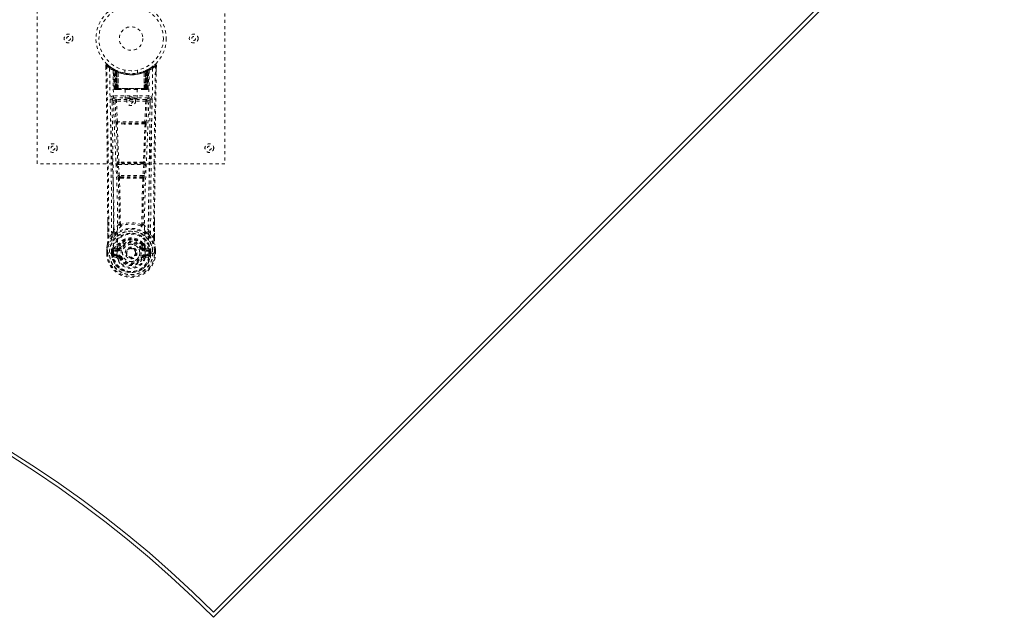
# Model space of a CAD drawing. Header units: inches. Extents: x 15 to 117, y 35 to 81.
# Tile 4 of 5: x 86 to 117, y 35 to 54. Entities that reach past the tile are written whole.
import ezdxf

# ---------------------------------------------------------------- set-up
doc = ezdxf.new("R2010")
doc.units = ezdxf.units.IN
doc.header["$MEASUREMENT"] = 0
doc.linetypes.add('SLD-Dashed', pattern=[0.075, 0.05, -0.025])
doc.linetypes.add('SLD-Solid', pattern=[0])

msp = doc.modelspace()

# ---------------------------------------------------------------- linework, layer by layer
at = {"color": 7, "linetype": 'SLD-Solid', "lineweight": 15}
for p, q in [((91.918, 35.1), (117.03, 60.213)), ((91.918, 34.934), (117.197, 60.213)), ((91.918, 35.1), (117.03, 60.213))]:
    msp.add_line(p, q, dxfattribs=at)
at = {"color": 7, "linetype": 'SLD-Dashed', "lineweight": 0}
for p, q in [((86.285, 49.426), (86.285, 57.426)), ((92.285, 57.426), (92.285, 49.426)), ((88.479, 52.567), (88.482, 52.337)), ((88.48, 52.497), (88.479, 52.567)), ((88.48, 52.567), (88.481, 52.497)), ((88.529, 52.59), (88.54, 52.58)), ((90.031, 52.58), (90.041, 52.59)), ((90.088, 52.337), (90.091, 52.567)), ((90.089, 52.51), (90.09, 52.567)), ((90.092, 52.567), (90.091, 52.509)), ((88.717, 52.452), (88.704, 52.46)), ((88.723, 52.447), (88.71, 52.455)), ((88.732, 52.427), (88.719, 52.435)), ((88.74, 51.83), (88.719, 52.435)), ((88.753, 51.83), (88.732, 52.427)), ((88.783, 52.417), (88.736, 52.441)), ((88.819, 52.381), (88.751, 52.416)), ((88.772, 51.801), (88.751, 52.416)), ((88.779, 52.386), (88.791, 52.412)), ((88.779, 52.386), (88.779, 51.83)), ((88.788, 52.382), (88.779, 52.386)), ((88.802, 52.407), (88.788, 52.415)), ((88.788, 52.382), (88.801, 52.408)), ((88.788, 51.83), (88.788, 52.382)), ((88.791, 52.412), (88.801, 52.408)), ((88.792, 52.38), (88.804, 52.406)), ((88.792, 51.83), (88.792, 52.38)), ((88.792, 52.38), (88.802, 52.375)), ((88.803, 52.407), (88.802, 52.407)), ((88.802, 52.375), (88.814, 52.402)), ((88.802, 52.375), (88.802, 51.83)), ((88.81, 52.371), (88.822, 52.398)), ((88.81, 52.371), (88.81, 51.801)), ((88.82, 52.367), (88.81, 52.371)), ((88.819, 52.381), (88.82, 52.381)), ((88.838, 51.801), (88.819, 52.381)), ((88.832, 52.394), (88.82, 52.367)), ((88.82, 52.381), (88.84, 51.801)), ((88.82, 51.801), (88.82, 52.367)), ((88.865, 52.351), (88.867, 52.351)), ((88.87, 51.801), (88.865, 52.351)), ((88.867, 52.351), (88.873, 51.801)), ((88.87, 52.378), (88.869, 52.378)), ((89.085, 52.415), (89.085, 52.318)), ((89.485, 52.318), (89.485, 52.415)), ((89.698, 51.801), (89.704, 52.351)), ((89.701, 52.378), (89.7, 52.377)), ((89.705, 52.351), (89.701, 51.801)), ((89.704, 52.351), (89.705, 52.351)), ((89.73, 51.801), (89.75, 52.381)), ((89.751, 52.381), (89.732, 51.801)), ((89.739, 52.394), (89.748, 52.398)), ((89.748, 52.398), (89.76, 52.371)), ((89.75, 52.381), (89.751, 52.381)), ((89.76, 52.371), (89.75, 52.367)), ((89.75, 52.367), (89.75, 51.801)), ((89.819, 52.416), (89.751, 52.381)), ((89.769, 52.375), (89.757, 52.402)), ((89.76, 51.801), (89.76, 52.371)), ((89.766, 52.406), (89.778, 52.38)), ((89.768, 52.407), (89.767, 52.407)), ((89.835, 52.441), (89.768, 52.407)), ((89.769, 52.375), (89.778, 52.38)), ((89.769, 51.83), (89.769, 52.375)), ((89.77, 52.408), (89.779, 52.412)), ((89.778, 52.38), (89.778, 51.83)), ((89.779, 52.412), (89.792, 52.386)), ((89.792, 52.386), (89.782, 52.382)), ((89.782, 52.382), (89.782, 51.83)), ((89.791, 51.83), (89.792, 52.386)), ((89.798, 51.801), (89.819, 52.416)), ((89.817, 51.83), (89.838, 52.427)), ((89.831, 51.83), (89.852, 52.435)), ((89.835, 52.442), (89.847, 52.448)), ((89.852, 52.435), (89.838, 52.427)), ((89.866, 52.46), (89.853, 52.452)), ((89.924, 52.497), (89.983, 52.54)), ((88.74, 51.83), (88.753, 51.83)), ((88.772, 51.801), (88.838, 51.801)), ((88.779, 51.83), (88.788, 51.83)), ((89.782, 51.83), (88.788, 51.83)), ((88.802, 51.83), (88.792, 51.83)), ((88.802, 51.83), (89.769, 51.83)), ((88.835, 51.801), (88.82, 51.801)), ((88.838, 51.801), (88.84, 51.801)), ((88.84, 51.801), (88.87, 51.801)), ((88.87, 51.801), (88.873, 51.801)), ((88.873, 51.801), (89.168, 51.801)), ((89.09, 51.801), (89.09, 51.515)), ((89.168, 51.801), (89.402, 51.801)), ((89.402, 51.801), (89.698, 51.801)), ((89.48, 51.515), (89.48, 51.801)), ((89.698, 51.801), (89.701, 51.801)), ((89.701, 51.801), (89.73, 51.801)), ((89.732, 51.801), (89.798, 51.801)), ((89.75, 51.801), (89.736, 51.801)), ((89.778, 51.83), (89.769, 51.83)), ((89.782, 51.83), (89.791, 51.83)), ((89.817, 51.83), (89.831, 51.83)), ((88.679, 51.478), (88.68, 51.292)), ((88.721, 51.592), (88.721, 51.531)), ((89.85, 51.592), (88.721, 51.592)), ((88.721, 51.531), (89.85, 51.531)), ((88.774, 51.428), (88.801, 50.765)), ((88.819, 51.474), (88.819, 51.429)), ((89.752, 51.474), (88.819, 51.474)), ((88.845, 50.767), (88.819, 51.429)), ((89.752, 51.429), (88.819, 51.429)), ((89.752, 51.429), (89.725, 50.767)), ((89.752, 51.474), (89.752, 51.429)), ((89.796, 51.428), (89.77, 50.765)), ((89.85, 51.531), (89.85, 51.592)), ((89.89, 51.292), (89.891, 51.478)), ((89.725, 50.767), (88.845, 50.767)), ((89.063, 50.691), (88.852, 50.701)), ((89.067, 50.725), (88.856, 50.73)), ((89.504, 50.725), (89.067, 50.725)), ((89.715, 50.73), (89.504, 50.725)), ((89.718, 50.701), (89.507, 50.691)), ((92.285, 49.426), (86.285, 49.426)), ((88.856, 49.491), (88.845, 49.486)), ((88.889, 49.444), (88.901, 49.449)), ((89.681, 49.444), (88.889, 49.444)), ((89.67, 49.449), (89.681, 49.444)), ((89.714, 49.491), (89.726, 49.486)), ((88.839, 49.396), (88.862, 49.044)), ((88.883, 49.399), (89.687, 49.399)), ((88.907, 49.047), (88.883, 49.399)), ((89.687, 49.399), (89.664, 49.047)), ((89.732, 49.396), (89.708, 49.044)), ((88.862, 49.044), (88.865, 49.016)), ((89.664, 49.047), (88.907, 49.047)), ((88.952, 48.965), (88.929, 48.965)), ((88.957, 49.002), (88.931, 49.002)), ((88.957, 49.002), (89.613, 49.002)), ((89.639, 49.002), (89.613, 49.002)), ((89.641, 48.965), (89.618, 48.965)), ((89.708, 49.044), (89.706, 49.016)), ((88.539, 47.054), (88.536, 47.621)), ((90.034, 47.608), (90.032, 47.054)), ((88.663, 47.174), (88.568, 47.056)), ((90.002, 47.056), (89.907, 47.174)), ((88.504, 46.677), (88.504, 46.673)), ((88.504, 46.564), (88.504, 46.673)), ((88.506, 46.673), (88.506, 46.563)), ((88.534, 46.673), (88.534, 46.565)), ((88.655, 46.568), (88.655, 46.621)), ((88.685, 46.62), (88.689, 46.635)), ((88.685, 46.62), (88.685, 46.568)), ((88.689, 46.635), (88.689, 46.568)), ((88.729, 46.706), (88.713, 46.693)), ((88.713, 46.693), (88.713, 46.693)), ((88.713, 46.693), (88.713, 46.693)), ((88.723, 46.667), (88.856, 46.697)), ((88.723, 46.667), (88.723, 46.637)), ((88.856, 46.667), (88.723, 46.667)), ((88.856, 46.637), (88.723, 46.637)), ((88.827, 46.726), (88.729, 46.706)), ((88.856, 46.697), (88.856, 46.667)), ((88.856, 46.637), (88.856, 46.667)), ((88.896, 46.848), (88.896, 46.842)), ((88.903, 46.875), (88.912, 46.891)), ((88.948, 46.824), (88.907, 46.735)), ((88.907, 46.735), (88.938, 46.721)), ((88.915, 46.841), (88.915, 46.835)), ((89.442, 46.582), (89.442, 46.576)), ((89.663, 46.735), (89.622, 46.824)), ((89.632, 46.721), (89.663, 46.735)), ((89.655, 46.835), (89.655, 46.841)), ((89.658, 46.891), (89.668, 46.875)), ((89.663, 46.735), (89.675, 46.716)), ((89.674, 46.848), (89.675, 46.842)), ((89.714, 46.697), (89.848, 46.667)), ((89.714, 46.667), (89.714, 46.697)), ((89.848, 46.667), (89.714, 46.667)), ((89.714, 46.637), (89.714, 46.667)), ((89.848, 46.637), (89.714, 46.637)), ((89.842, 46.706), (89.743, 46.726)), ((89.842, 46.706), (89.857, 46.693)), ((89.842, 46.706), (89.842, 46.706)), ((89.848, 46.637), (89.848, 46.667)), ((89.885, 46.62), (89.881, 46.635)), ((89.881, 46.635), (89.881, 46.568)), ((89.885, 46.568), (89.886, 46.62)), ((89.915, 46.621), (89.915, 46.568)), ((90.036, 46.565), (90.036, 46.673)), ((90.064, 46.563), (90.065, 46.673)), ((90.066, 46.673), (90.066, 46.677)), ((90.066, 46.564), (90.066, 46.673)), ((88.504, 46.564), (88.508, 46.564)), ((88.552, 46.565), (88.508, 46.564)), ((88.534, 46.565), (88.534, 46.564)), ((88.571, 46.565), (88.552, 46.565)), ((88.717, 46.565), (88.571, 46.565)), ((88.655, 46.568), (88.655, 46.568)), ((88.689, 46.568), (88.685, 46.568)), ((88.706, 46.449), (88.828, 46.421)), ((88.717, 46.565), (88.717, 46.565)), ((88.736, 46.515), (88.736, 46.485)), ((88.736, 46.515), (88.856, 46.515)), ((88.856, 46.461), (88.736, 46.485)), ((88.736, 46.485), (88.856, 46.485)), ((88.833, 46.512), (88.833, 46.513)), ((88.856, 46.515), (88.856, 46.485)), ((88.856, 46.461), (88.856, 46.485)), ((88.938, 46.43), (88.913, 46.42)), ((89.442, 46.576), (89.441, 46.561)), ((89.658, 46.42), (89.632, 46.43)), ((89.661, 46.427), (89.658, 46.42)), ((89.714, 46.515), (89.714, 46.485)), ((89.714, 46.515), (89.834, 46.515)), ((89.834, 46.485), (89.714, 46.461)), ((89.714, 46.461), (89.714, 46.485)), ((89.714, 46.485), (89.834, 46.485)), ((89.742, 46.421), (89.864, 46.449)), ((89.834, 46.485), (89.834, 46.515)), ((89.853, 46.565), (89.999, 46.565)), ((89.881, 46.568), (89.885, 46.568)), ((89.999, 46.565), (90.019, 46.565)), ((90.019, 46.565), (90.062, 46.564)), ((90.036, 46.565), (90.036, 46.565)), ((90.062, 46.564), (90.066, 46.564))]:
    msp.add_line(p, q, dxfattribs=at)
at = {"color": 7, "linetype": 'SLD-Dashed', "lineweight": 0, "flags": 128}
for points in [[(88.568, 47.056), (88.567, 47.827), (88.563, 48.595), (88.555, 49.361), (88.546, 50.126), (88.543, 50.32), (88.54, 50.518), (88.538, 50.687), (88.535, 50.873), (88.534, 50.952), (88.532, 51.033), (88.531, 51.116), (88.53, 51.191), (88.53, 51.211), (88.529, 51.245), (88.528, 51.292), (88.527, 51.354), (88.526, 51.441), (88.524, 51.547), (88.523, 51.67), (88.52, 51.812), (88.518, 51.936), (88.517, 52.035), (88.515, 52.129), (88.512, 52.365), (88.509, 52.568)], [(90.088, 52.567), (90.087, 52.575), (90.083, 52.582), (90.078, 52.589), (90.072, 52.594), (90.065, 52.597), (90.057, 52.597), (90.05, 52.595), (90.044, 52.591)], [(88.597, 52.473), (88.606, 51.718), (88.626, 50.965), (88.654, 50.215), (88.686, 49.47), (88.715, 48.731), (88.735, 48), (88.736, 47.277), (88.717, 46.565)], [(88.833, 46.513), (88.854, 47.225), (88.853, 47.948), (88.834, 48.679), (88.803, 49.417), (88.769, 50.162), (88.738, 50.911), (88.717, 51.664), (88.707, 52.418)], [(88.79, 52.411), (88.768, 52.423), (88.745, 52.436)], [(88.768, 52.424), (88.759, 52.428), (88.755, 52.427), (88.753, 52.421), (88.751, 52.415)], [(89.671, 52.368), (89.69, 52.374), (89.704, 52.379)], [(89.864, 52.418), (89.853, 51.664), (89.832, 50.911), (89.802, 50.162), (89.768, 49.417), (89.736, 48.679), (89.717, 47.948), (89.716, 47.225), (89.737, 46.513)], [(89.75, 52.367), (89.746, 52.377), (89.742, 52.386), (89.74, 52.392), (89.739, 52.394)], [(89.782, 52.382), (89.777, 52.392), (89.773, 52.4), (89.771, 52.406), (89.77, 52.408)], [(89.973, 52.473), (89.964, 51.718), (89.945, 50.965), (89.917, 50.215), (89.885, 49.47), (89.855, 48.731), (89.836, 48), (89.834, 47.277), (89.853, 46.565)], [(89.853, 52.452), (89.85, 52.45), (89.845, 52.447)], [(89.864, 52.458), (89.865, 52.459), (89.866, 52.46)], [(88.779, 51.83), (88.764, 51.83), (88.751, 51.83), (88.743, 51.83), (88.74, 51.83)], [(88.753, 51.83), (88.757, 51.83), (88.765, 51.83), (88.778, 51.83), (88.792, 51.83)], [(89.168, 51.801), (89.285, 51.81), (89.402, 51.801)], [(89.778, 51.83), (89.793, 51.83), (89.805, 51.83), (89.814, 51.83), (89.817, 51.83)], [(89.831, 51.83), (89.828, 51.83), (89.819, 51.83), (89.807, 51.83), (89.791, 51.83)], [(88.676, 51.486), (88.703, 51.457), (88.774, 51.428)], [(88.819, 51.474), (88.747, 51.503), (88.721, 51.531)], [(88.819, 51.429), (88.803, 51.429), (88.789, 51.428), (88.779, 51.428), (88.774, 51.428)], [(89.85, 51.531), (89.823, 51.503), (89.752, 51.474)], [(89.796, 51.428), (89.792, 51.428), (89.782, 51.428), (89.768, 51.429), (89.752, 51.429)], [(89.796, 51.428), (89.868, 51.457), (89.895, 51.486)], [(88.845, 50.767), (88.83, 50.767), (88.815, 50.766), (88.805, 50.765), (88.801, 50.765)], [(88.808, 50.697), (88.831, 50.092), (88.856, 49.491)], [(88.891, 49.485), (88.865, 50.088), (88.841, 50.694)], [(89.507, 50.691), (89.285, 50.691), (89.063, 50.691)], [(89.504, 50.725), (89.285, 50.725), (89.067, 50.725)], [(89.729, 50.694), (89.705, 50.088), (89.679, 49.485)], [(89.763, 50.697), (89.739, 50.092), (89.714, 49.491)], [(89.77, 50.765), (89.765, 50.765), (89.755, 50.766), (89.74, 50.767), (89.725, 50.767)], [(88.901, 49.449), (88.892, 49.45), (88.884, 49.453), (88.879, 49.457), (88.876, 49.463), (88.876, 49.469), (88.878, 49.475), (88.884, 49.481), (88.891, 49.485)], [(89.679, 49.485), (89.687, 49.481), (89.692, 49.475), (89.695, 49.469), (89.695, 49.463), (89.692, 49.457), (89.686, 49.453), (89.678, 49.45), (89.67, 49.449)], [(88.883, 49.399), (88.875, 49.399), (88.867, 49.398), (88.86, 49.398), (88.854, 49.397), (88.848, 49.397), (88.844, 49.397), (88.841, 49.396), (88.839, 49.396)], [(89.732, 49.396), (89.727, 49.397), (89.716, 49.397), (89.702, 49.398), (89.687, 49.399)], [(88.907, 49.047), (88.891, 49.046), (88.877, 49.045), (88.867, 49.044), (88.862, 49.044)], [(88.877, 48.958), (88.899, 48.226), (88.905, 47.502)], [(88.94, 47.491), (88.934, 48.217), (88.912, 48.952)], [(89.658, 48.952), (89.636, 48.217), (89.63, 47.491)], [(89.708, 49.044), (89.703, 49.044), (89.693, 49.045), (89.679, 49.046), (89.664, 49.047)], [(89.693, 48.958), (89.672, 48.226), (89.666, 47.502)], [(88.539, 47.622), (88.54, 47.397), (88.54, 47.055)], [(90.03, 47.055), (90.031, 47.428), (90.031, 47.609)], [(88.903, 47.494), (88.804, 47.398), (88.722, 47.292)], [(88.802, 47.228), (88.811, 47.237), (88.816, 47.244)], [(88.903, 47.494), (88.905, 47.484), (88.909, 47.475), (88.915, 47.468), (88.922, 47.465), (88.93, 47.464), (88.938, 47.466), (88.945, 47.472), (88.95, 47.479)], [(89.62, 47.479), (89.625, 47.472), (89.633, 47.466), (89.64, 47.464), (89.648, 47.465), (89.655, 47.468), (89.661, 47.475), (89.666, 47.484), (89.668, 47.494)], [(89.668, 47.494), (89.766, 47.398), (89.848, 47.292)], [(89.768, 47.228), (89.759, 47.237), (89.754, 47.244)], [(88.529, 46.851), (88.606, 47.008), (88.706, 47.137)], [(88.539, 47.054), (88.539, 47.054), (88.54, 47.054), (88.542, 47.055), (88.546, 47.055), (88.551, 47.056), (88.557, 47.056), (88.563, 47.056), (88.568, 47.056)], [(89.864, 47.137), (89.964, 47.008), (90.041, 46.851)], [(90.032, 47.054), (90.032, 47.054), (90.031, 47.054), (90.028, 47.055), (90.024, 47.055), (90.019, 47.056), (90.014, 47.056), (90.008, 47.056), (90.002, 47.056)], [(88.529, 46.851), (88.515, 46.774), (88.504, 46.677)], [(88.504, 46.677), (88.505, 46.677), (88.507, 46.676), (88.51, 46.676), (88.514, 46.676), (88.518, 46.675), (88.523, 46.674), (88.528, 46.674), (88.534, 46.673)], [(88.504, 46.673), (88.504, 46.673), (88.505, 46.673), (88.508, 46.673), (88.511, 46.673), (88.516, 46.673), (88.522, 46.673), (88.528, 46.673), (88.534, 46.673)], [(88.529, 46.851), (88.528, 46.846), (88.528, 46.84)], [(88.723, 46.637), (88.706, 46.639), (88.69, 46.646)], [(88.713, 46.693), (88.706, 46.687), (88.697, 46.68)], [(88.729, 46.706), (88.805, 46.788), (88.896, 46.848)], [(88.85, 46.745), (88.839, 46.731), (88.827, 46.726)], [(88.896, 46.842), (88.872, 46.799), (88.85, 46.745)], [(88.896, 46.848), (88.9, 46.871), (88.903, 46.875)], [(88.929, 46.814), (88.92, 46.815), (88.909, 46.819)], [(88.915, 46.841), (88.918, 46.855), (88.926, 46.867)], [(88.917, 46.831), (88.927, 46.825), (88.936, 46.822), (88.944, 46.822), (88.948, 46.824)], [(88.966, 46.71), (88.961, 46.712), (88.956, 46.714), (88.951, 46.716), (88.947, 46.718), (88.943, 46.719), (88.941, 46.72), (88.939, 46.721), (88.938, 46.721)], [(89.604, 46.71), (89.609, 46.712), (89.615, 46.714), (89.619, 46.716), (89.623, 46.718), (89.627, 46.719), (89.629, 46.72), (89.631, 46.721), (89.632, 46.721)], [(89.622, 46.824), (89.627, 46.822), (89.634, 46.822), (89.644, 46.825), (89.653, 46.831)], [(89.661, 46.819), (89.651, 46.815), (89.641, 46.814)], [(89.644, 46.867), (89.652, 46.855), (89.655, 46.841)], [(89.668, 46.875), (89.67, 46.871), (89.674, 46.848)], [(89.674, 46.848), (89.765, 46.788), (89.842, 46.706)], [(89.675, 46.842), (89.698, 46.799), (89.72, 46.745)], [(89.72, 46.745), (89.731, 46.731), (89.743, 46.726)], [(89.88, 46.646), (89.865, 46.639), (89.848, 46.637)], [(89.873, 46.68), (89.867, 46.684), (89.857, 46.693)], [(90.036, 46.673), (90.042, 46.674), (90.047, 46.674), (90.052, 46.675), (90.057, 46.676), (90.06, 46.676), (90.063, 46.676), (90.065, 46.677), (90.066, 46.677)], [(90.036, 46.673), (90.043, 46.673), (90.049, 46.673), (90.054, 46.673), (90.059, 46.673), (90.063, 46.673), (90.065, 46.673), (90.066, 46.673), (90.066, 46.673)], [(90.042, 46.84), (90.042, 46.846), (90.041, 46.851)], [(90.066, 46.677), (90.055, 46.774), (90.041, 46.851)], [(90.066, 46.673), (90.056, 46.767), (90.042, 46.84)], [(88.534, 46.565), (88.528, 46.564), (88.522, 46.564), (88.516, 46.564), (88.512, 46.564), (88.508, 46.564), (88.506, 46.564), (88.504, 46.564), (88.504, 46.564)], [(88.685, 46.568), (88.682, 46.568), (88.675, 46.568), (88.666, 46.568), (88.655, 46.568)], [(88.694, 46.498), (88.714, 46.511), (88.736, 46.515)], [(88.717, 46.565), (88.733, 46.547), (88.762, 46.531)], [(88.762, 46.531), (88.795, 46.52), (88.833, 46.512)], [(88.833, 46.512), (88.838, 46.43), (88.86, 46.35), (88.9, 46.274), (88.957, 46.208), (89.027, 46.153), (89.107, 46.112), (89.194, 46.087), (89.285, 46.079), (89.376, 46.087), (89.463, 46.112), (89.543, 46.153), (89.613, 46.207), (89.67, 46.274), (89.71, 46.349), (89.733, 46.43), (89.737, 46.512)], [(88.966, 46.442), (88.961, 46.44), (88.956, 46.438), (88.951, 46.436), (88.947, 46.434), (88.943, 46.432), (88.941, 46.431), (88.939, 46.431), (88.938, 46.43)], [(89.604, 46.442), (89.609, 46.44), (89.615, 46.438), (89.619, 46.436), (89.623, 46.434), (89.627, 46.432), (89.629, 46.431), (89.631, 46.431), (89.632, 46.43)], [(89.658, 46.42), (89.66, 46.419), (89.665, 46.416), (89.673, 46.413), (89.683, 46.409), (89.693, 46.405), (89.702, 46.401), (89.709, 46.398), (89.712, 46.397)], [(89.737, 46.512), (89.775, 46.52), (89.808, 46.531)], [(89.737, 46.513), (89.737, 46.512), (89.737, 46.512)], [(89.808, 46.531), (89.837, 46.547), (89.853, 46.565)], [(89.834, 46.515), (89.857, 46.511), (89.876, 46.498)], [(90.066, 46.564), (90.066, 46.564), (90.065, 46.564), (90.062, 46.564), (90.059, 46.564), (90.054, 46.564), (90.048, 46.564), (90.042, 46.564), (90.036, 46.565)]]:
    msp.add_lwpolyline(points, dxfattribs=at)
at = {"color": 7, "linetype": 'SLD-Dashed', "lineweight": 0}
for centre, radius in [((89.285, 53.426), 1.125), ((89.285, 53.426), 1.03), ((87.285, 53.426), 0.141), ((89.285, 53.426), 0.376), ((91.285, 53.426), 0.141), ((87.285, 53.426), 0.0625), ((91.285, 53.426), 0.0625), ((89.285, 51.426), 0.141), ((89.285, 51.426), 0.0625), ((86.785, 49.926), 0.14), ((91.785, 49.926), 0.14), ((86.785, 49.926), 0.0625), ((91.785, 49.926), 0.0625), ((89.285, 46.576), 0.7), ((89.285, 46.576), 0.69), ((89.285, 46.576), 0.623), ((89.285, 46.576), 0.32), ((89.285, 46.576), 0.275), ((89.285, 46.576), 0.188), ((89.285, 46.576), 0.156), ((89.285, 46.576), 0.142), ((89.285, 46.576), 0.139), ((89.285, 46.576), 0.138)]:
    msp.add_circle(centre, radius, dxfattribs=at)
for centre, radius, start, end in [((88.509, 52.567), 0.03, 47.8747, 180.8666), ((88.517, 51.388), 1.18, 90.3907, 91.8479), ((89.292, 53.477), 1.221, 228.2145, 235.3118), ((90.636, 50.652), 2.862, 137.4051, 138.0036), ((89.285, 53.426), 1.158, 227.8872, 312.1136), ((89.282, 53.422), 1.123, 227.9164, 235.376), ((89.287, 53.423), 1.124, 304.6276, 312.0788), ((89.278, 53.478), 1.221, 304.6887, 311.7845), ((504.199, 45.327), 414.2, 178.99844, 179.76088), ((90.062, 52.567), 0.03, 359.135, 132.1248), ((88.19, 50.885), 2.517, 41.9553, 42.636), ((90.044, 50.877), 1.69, 88.3722, 89.3893), ((-246.211, 46.201), 334.75, 0.24306, 1.07765), ((88.627, 52.473), 0.03, 55.9462, 179.9458), ((89.268, 53.657), 1.36, 240.4667, 245.6258), ((89.254, 53.37), 1.064, 234.3727, 244.9428), ((89.285, 53.426), 1.128, 235.3626, 240.5081), ((88.689, 52.434), 0.03, 1.9855, 58.978), ((89.15, 53.199), 0.863, 238.9303, 239.7738), ((88.748, 52.405), 0.0428, 114.1616, 163.0452), ((89.285, 53.457), 1.19, 240.9032, 299.0966), ((88.702, 52.438), 0.02, 342.7423, 49.6224), ((88.702, 52.426), 0.0299, 1.9098, 59.745), ((89.285, 53.426), 1.127, 239.762, 244.7547), ((89.259, 53.041), 0.812, 228.2748, 233.7152), ((89.285, 53.426), 1.127, 240.5082, 299.4918), ((89.256, 53.033), 0.801, 229.1466, 234.5816), ((88.721, 52.415), 0.0299, 1.8016, 60.7966), ((89.287, 53.429), 1.131, 240.835, 245.7537), ((63.034, 51.144), 25.749, 1.462, 2.8402), ((89.262, 53.034), 0.801, 230.4101, 235.7426), ((89.285, 53.425), 1.155, 244.5268, 295.4732), ((88.789, 52.38), 0.0297, 1.4786, 64.5397), ((89.285, 53.425), 1.155, 245.2589, 294.7411), ((88.79, 52.38), 0.0297, 1.4831, 64.5902), ((89.223, 53.288), 0.976, 244.5444, 247.4755), ((89.237, 52.971), 0.723, 234.8064, 239.0699), ((89.285, 53.425), 1.155, 246.2582, 293.7418), ((88.836, 52.369), 0.0346, 329.0231, 15.0669), ((88.837, 52.368), 0.0347, 329.1014, 15.1337), ((89.285, 53.389), 1.12, 248.0447, 291.9529), ((89.733, 52.368), 0.0345, 164.7148, 211.0448), ((89.735, 52.369), 0.0346, 164.9368, 210.9733), ((89.334, 52.971), 0.722, 300.9285, 305.1942), ((89.29, 53.417), 1.117, 294.2154, 299.1965), ((89.78, 52.38), 0.0297, 115.4093, 178.521), ((89.781, 52.38), 0.0297, 115.4618, 178.5235), ((89.308, 53.035), 0.803, 304.263, 309.5842), ((89.315, 53.032), 0.8, 305.4121, 310.8585), ((89.312, 53.04), 0.811, 306.2823, 311.7287), ((115.554, 51.143), 25.767, 177.1602, 178.5375), ((89.849, 52.415), 0.0299, 119.2091, 178.1966), ((89.847, 52.417), 0.0273, 117.6393, 182.2915), ((89.868, 52.426), 0.0299, 120.2495, 178.0957), ((89.285, 53.426), 1.127, 299.4913, 304.6386), ((89.823, 52.405), 0.0429, 16.9751, 65.8183), ((89.877, 52.436), 0.0264, 119.4109, 183.7874), ((89.882, 52.434), 0.03, 121.0191, 178.0134), ((89.301, 53.66), 1.363, 294.381, 299.5284), ((89.943, 52.473), 0.03, 0.0524, 124.0556), ((425.817, 46.192), 335.786, 178.92196, 179.75833), ((88.77, 51.831), 0.03, 181.9965, 269.9951), ((88.801, 51.875), 0.0753, 216.302, 253.1047), ((88.783, 51.831), 0.03, 181.9711, 269.9689), ((88.797, 51.98), 0.177, 260.4294, 268.5121), ((89.355, 51.824), 0.576, 179.3916, 182.0735), ((89.202, 51.823), 0.413, 179.0094, 183.0244), ((89.387, 51.824), 0.594, 179.4065, 182.0084), ((89.231, 51.823), 0.429, 179.0478, 182.9163), ((89.34, 51.823), 0.429, 357.0837, 0.9522), ((89.184, 51.824), 0.594, 357.9916, 0.5935), ((89.773, 51.988), 0.185, 271.3834, 279.0496), ((89.369, 51.823), 0.413, 356.9756, 0.9906), ((89.787, 51.831), 0.03, 270.0288, 358.0312), ((89.769, 51.875), 0.0753, 286.8966, 323.6994), ((89.217, 51.824), 0.575, 357.9271, 0.6178), ((89.801, 51.831), 0.03, 270.0048, 358.0058), ((88.721, 51.487), 0.105, 89.9858, 180.8821), ((-200.33, 46.147), 288.995, 0.20368, 1.05858), ((88.644, 50.631), 0.855, 87.888, 91.9069), ((88.721, 51.486), 0.045, 90.004, 180.9438), ((-201.878, 46.148), 290.602, 0.22544, 1.05233), ((88.819, 51.429), 0.0451, 90.4419, 181.6977), ((89.751, 51.429), 0.0451, 358.2764, 89.5543), ((380.452, 46.149), 290.606, 178.94771, 179.77459), ((89.85, 51.487), 0.105, 359.1179, 90.0143), ((89.85, 51.486), 0.045, 359.0556, 89.9967), ((89.926, 50.631), 0.855, 88.0932, 92.113), ((392.423, 45.998), 302.518, 178.96051, 179.7772), ((89.316, 50.785), 0.516, 182.1916, 189.7876), ((88.852, 50.688), 0.0452, 90.1303, 168.5545), ((88.833, 50.789), 0.0956, 254.3757, 274.7223), ((88.853, 50.712), 0.0216, 94.0711, 235.9966), ((88.852, 50.69), 0.0114, 88.4999, 157.4671), ((88.979, 50.776), 0.134, 183.7331, 198.5296), ((88.856, 50.735), 0.00464, 195.4142, 262.7821), ((88.963, 50.702), 0.111, 165.3898, 180.511), ((89.145, 50.7), 0.0822, 162.24, 186.0028), ((89.425, 50.7), 0.0822, 354.0018, 17.7514), ((89.714, 50.735), 0.00459, 276.8323, 344.7645), ((89.608, 50.702), 0.111, 359.5358, 14.7019), ((89.719, 50.69), 0.0114, 22.2099, 91.2708), ((89.591, 50.776), 0.134, 341.4622, 356.2714), ((89.717, 50.712), 0.0216, 304.0028, 85.9295), ((89.718, 50.688), 0.0452, 11.4441, 89.8711), ((89.737, 50.789), 0.0956, 265.2772, 285.6247), ((89.255, 50.785), 0.515, 350.2092, 357.8099), ((89.027, 49.429), 0.191, 162.6873, 189.9474), ((88.89, 49.489), 0.0451, 183.9439, 269.3365), ((88.901, 49.494), 0.0451, 184.0951, 269.3049), ((88.884, 49.551), 0.0668, 245.6183, 276.118), ((88.933, 49.416), 0.052, 146.8553, 198.528), ((88.907, 49.491), 0.0174, 200.0855, 265.4722), ((88.911, 49.387), 0.0627, 88.5417, 99.0662), ((89.285, 13.758), 35.718, 89.392, 90.6084), ((88.941, 49.47), 0.0353, 173.7897, 215.2061), ((89.285, 16.748), 32.704, 89.3468, 90.6534), ((89.629, 49.47), 0.0353, 324.7987, 6.216), ((89.66, 49.386), 0.0635, 80.9825, 91.4908), ((89.662, 49.492), 0.0183, 275.788, 338.1196), ((89.669, 49.494), 0.0451, 270.6966, 355.9049), ((89.686, 49.551), 0.0667, 263.8706, 294.4057), ((89.681, 49.489), 0.0451, 270.6645, 356.0537), ((89.638, 49.416), 0.0518, 341.3889, 33.2278), ((89.543, 49.429), 0.191, 350.055, 17.3088), ((89.068, 49.03), 0.204, 184.0595, 200.6687), ((88.924, 48.958), 0.0464, 92.4776, 179.2389), ((88.906, 49.013), 0.0615, 242.1264, 275.9601), ((88.922, 48.977), 0.0271, 90.6852, 249.4088), ((88.989, 49.052), 0.0824, 183.6474, 215.4483), ((88.93, 48.947), 0.0186, 94.6027, 165.3464), ((88.93, 49.02), 0.0184, 242.0361, 273.5257), ((89.007, 48.978), 0.0795, 162.8021, 189.4339), ((89.014, 48.975), 0.0624, 154.2162, 188.719), ((89.285, 81.315), 32.351, 269.4099, 270.5901), ((89.285, 82.378), 33.378, 269.4375, 270.5625), ((89.557, 48.975), 0.0623, 351.2595, 25.8089), ((89.64, 49.019), 0.0176, 265.7048, 298.7534), ((89.563, 48.978), 0.0795, 350.5763, 17.2002), ((89.64, 48.947), 0.0186, 14.5451, 85.3352), ((89.583, 49.051), 0.0807, 324.2154, 356.6916), ((89.647, 48.958), 0.0464, 0.7602, 87.5233), ((89.648, 48.977), 0.0271, 290.5903, 89.3157), ((89.664, 49.013), 0.0615, 264.0399, 297.8736), ((89.502, 49.03), 0.204, 339.3348, 355.9368), ((89.285, 46.566), 0.972, 69.8637, 110.1345), ((89.285, 46.576), 0.787, 7.3679, 172.6321), ((89.285, 46.576), 0.758, 7.368, 172.632), ((86.196, 48.487), 2.795, 331.9765, 334.6835), ((90.278, 45.589), 2.206, 131.9963, 135.4483), ((88.783, 47.294), 0.0607, 182.35, 303.2476), ((89.556, 46.791), 0.867, 131.5103, 148.5603), ((88.892, 47.501), 0.0126, 326.447, 4.185), ((88.963, 47.499), 0.0607, 184.6236, 287.3252), ((88.937, 47.545), 0.0541, 233.0502, 273.2367), ((88.954, 47.493), 0.014, 187.7966, 254.3578), ((89.01, 47.495), 0.0612, 194.8603, 242.4299), ((89.285, 46.647), 0.849, 69.0469, 110.9531), ((89.607, 47.499), 0.0607, 252.6748, 355.3764), ((89.561, 47.495), 0.0612, 297.5701, 345.1397), ((89.014, 46.791), 0.868, 31.4429, 48.486), ((89.616, 47.493), 0.014, 285.6348, 352.2042), ((89.633, 47.545), 0.0541, 266.7661, 306.9446), ((89.678, 47.501), 0.0126, 175.8357, 213.5364), ((89.787, 47.294), 0.0607, 236.7596, 357.6463), ((88.292, 45.589), 2.206, 44.5515, 48.0024), ((92.373, 48.486), 2.793, 205.3151, 208.0231), ((87.104, 47.02), 1.436, 352.8151, 1.3449), ((82.935, 48.019), 5.715, 348.205, 350.2999), ((89.285, 46.576), 0.632, 4.1187, 175.8813), ((88.915, 47.42), 0.352, 224.3764, 233.6415), ((89.285, 46.576), 0.602, 4.2517, 175.7483), ((89.233, 46.625), 0.417, 111.8218, 140.2637), ((89.285, 46.564), 0.455, 35.9729, 144.0272), ((89.285, 46.534), 0.49, 42.8676, 137.1324), ((89.285, 46.576), 0.376, 22.774, 157.226), ((89.285, 46.585), 0.413, 35.4712, 144.5332), ((89.285, 46.576), 0.346, 22.7741, 157.2259), ((89.285, 46.552), 0.504, 65.7099, 114.2904), ((89.338, 46.625), 0.416, 39.7067, 68.2089), ((89.656, 47.42), 0.352, 306.3582, 315.6255), ((95.645, 48.021), 5.725, 189.7012, 191.7925), ((91.448, 47.019), 1.417, 178.6005, 187.2433), ((89.77, 46.579), 1.269, 168.1228, 175.7625), ((88.685, 47.221), 0.6, 267.1297, 269.985), ((89.285, 46.576), 0.599, 173.2568, 174.3599), ((88.812, 46.637), 0.122, 159.7421, 175.7931), ((88.722, 46.697), 0.0305, 215.6365, 270.5449), ((89.175, 46.428), 0.532, 119.572, 150.2117), ((88.857, 46.727), 0.0299, 181.6326, 269.1158), ((88.88, 46.75), 0.0308, 189.2242, 329.7559), ((88.851, 46.756), 0.06, 275.056, 338.6859), ((88.856, 46.756), 0.089, 270, 337.226), ((88.856, 46.756), 0.119, 269.9994, 337.2262), ((88.915, 46.87), 0.0285, 228.7149, 271.1612), ((88.915, 46.864), 0.0285, 228.6743, 271.1506), ((88.925, 46.845), 0.0299, 184.5122, 237.2388), ((88.418, 47.163), 0.599, 325.0681, 326.387), ((88.941, 46.892), 0.029, 181.3363, 239.0781), ((88.92, 46.835), 0.00484, 175.6592, 234.2562), ((88.93, 46.837), 0.0228, 269.5513, 325.8637), ((89.285, 46.576), 0.275, 89.9999, 270.0001), ((89.285, 46.576), 0.156, 84.8878, 105.7451), ((89.285, 46.576), 0.275, 269.9999, 90.0001), ((89.714, 46.756), 0.119, 202.7738, 270.0006), ((89.641, 46.837), 0.0228, 214.1614, 270.4492), ((89.714, 46.756), 0.089, 202.774, 270), ((89.629, 46.892), 0.029, 300.9186, 358.667), ((89.65, 46.835), 0.00483, 305.7239, 4.3488), ((90.207, 47.2), 0.666, 213.6827, 214.8702), ((89.656, 46.87), 0.0285, 268.8388, 311.2851), ((89.656, 46.864), 0.0285, 268.8558, 311.3215), ((89.394, 46.426), 0.535, 29.8505, 60.3536), ((89.645, 46.845), 0.0301, 303.0085, 355.3622), ((89.69, 46.75), 0.0308, 210.2886, 350.7382), ((89.715, 46.747), 0.0502, 217.9699, 269.2829), ((89.713, 46.727), 0.0299, 270.8842, 358.3674), ((89.848, 46.697), 0.0305, 269.4502, 324.3684), ((89.794, 46.645), 0.0864, 0.8347, 23.634), ((89.285, 46.576), 0.599, 5.6401, 6.7432), ((89.885, 47.221), 0.6, 270.0151, 272.8702), ((89.285, 46.576), 0.781, 180.8691, 0), ((89.285, 46.576), 0.781, 180.8627, 359.1373), ((89.285, 46.576), 0.751, 180.8898, 359.1373), ((89.285, 46.576), 0.63, 180.7178, 359.2822), ((89.285, 46.576), 0.6, 180.7178, 359.2822), ((89.285, 46.576), 0.596, 180.7437, 187.5062), ((88.926, 46.529), 0.234, 187.5681, 200.0312), ((88.736, 46.455), 0.0298, 88.6147, 192.2759), ((89.285, 46.55), 0.568, 178.4775, 1.5215), ((88.857, 46.43), 0.0301, 91.1961, 198.1724), ((88.82, 46.381), 0.0412, 22.4989, 77.8625), ((88.856, 46.396), 0.119, 22.7738, 90.0006), ((88.856, 46.396), 0.089, 22.774, 90), ((88.85, 46.393), 0.0675, 22.9254, 84.9773), ((90.529, 42.493), 4.246, 112.3731, 113.1755), ((89.285, 46.576), 0.463, 202.774, 337.226), ((89.285, 46.576), 0.404, 202.774, 337.226), ((89.285, 46.576), 0.376, 202.774, 337.226), ((89.285, 46.576), 0.346, 202.7741, 337.2259), ((89.714, 46.396), 0.119, 89.9994, 157.2262), ((89.714, 46.396), 0.089, 90, 157.226), ((89.72, 46.393), 0.0676, 95.0424, 150.0514), ((89.751, 46.381), 0.0412, 102.1251, 157.5135), ((89.713, 46.43), 0.0301, 341.8279, 88.8037), ((89.835, 46.455), 0.0298, 347.7232, 91.3862), ((89.644, 46.529), 0.234, 339.9719, 352.4287), ((89.285, 46.576), 0.596, 352.4937, 359.2563), ((89.884, 45.288), 1.28, 88.6178, 89.95)]:
    msp.add_arc(centre, radius, start, end, dxfattribs=at)
at = {"color": 7, "linetype": 'SLD-Solid', "lineweight": 15}
for radius, start, end in [(36.368, 45.1861, 134.8139), (36.368, 45.1861, 134.8139), (36.25, 45, 135)]:
    msp.add_arc((66.285, 9.301), radius, start, end, dxfattribs=at)
at = {"color": 7, "linetype": 'SLD-Dashed', "lineweight": 0}
msp.add_ellipse((89.285, 51.515), major_axis=(0.195, 0), ratio=0.034921, dxfattribs=at)

doc.saveas('drawing.dxf')
